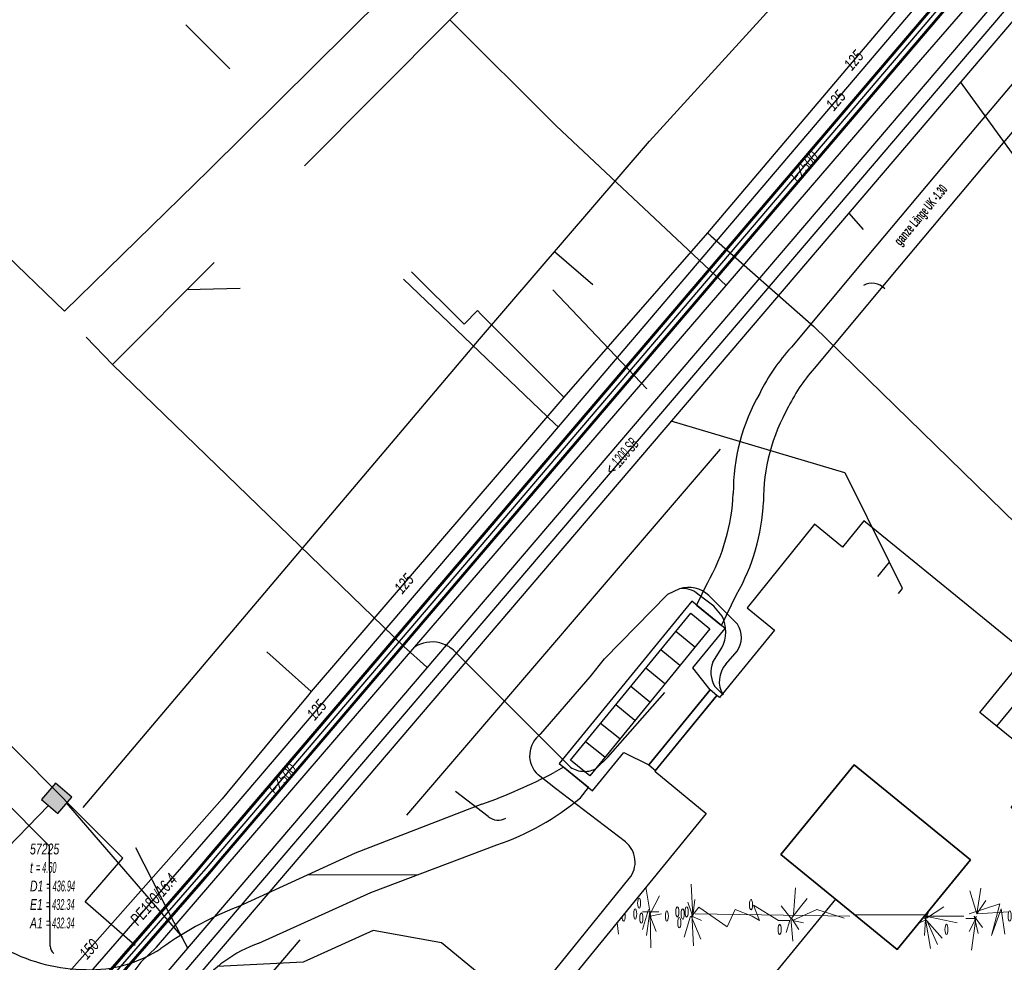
# Model space of a CAD drawing. Header units: metres. Extents: x 2695563 to 2696938, y 1260544 to 1262032.
# Tile 40 of 256: x 2695987 to 2696033, y 1261002 to 1261045. Entities that reach past the tile are written whole.
import ezdxf

# ---------------------------------------------------------------- set-up
doc = ezdxf.new("R2010")
doc.units = ezdxf.units.M
doc.linetypes.add('AUSGEZOGEN', pattern=[0])
for name, color, linetype in [('AW_LK_ Haltung Text', 7, 'AUSGEZOGEN'), ('AW_LK_Haltung', 24, 'AUSGEZOGEN'), ('AW_LK_Normschacht Text', 24, 'AUSGEZOGEN'), ('AW_LK_Trasselinie', 24, 'AUSGEZOGEN'), ('EW_Hoehenpunkt_Text', 7, 'AUSGEZOGEN'), ('EW_LK_Bauwerk_FL_Linie_Punkt', 1, 'AUSGEZOGEN'), ('EW_LK_Trasseabs', 1, 'AUSGEZOGEN'), ('EW_LK_Trasserand', 1, 'AUSGEZOGEN'), ('FM_LK_SW_BAUWERK', 94, 'AUSGEZOGEN'), ('FM_LK_SW_TRASSEKANTE', 94, 'AUSGEZOGEN'), ('GA_LK_Leitung', 32, 'AUSGEZOGEN'), ('GA_LK_Leitung_Text', 32, 'AUSGEZOGEN'), ('WA_LK_Leitung', 171, 'AUSGEZOGEN'), ('WA_LK_Leitung_Text', 171, 'AUSGEZOGEN')]:
    doc.layers.add(name, color=color, linetype=linetype)
doc.styles.add('ARIAL', font='arial.ttf')
doc.styles.add('ARIALNARROW', font='ARIALN.TTF')
pattern_1 = [(0, (2703955, 1269100), (4050, 4050), [4050, -4050]), (90, (2703955, 1269100), (-4050, 4050), [4050, -4050])]
pattern_2 = [(0, (2708005, 1273150), (6075, 6075), [6075, -6075]), (90, (2708005, 1273150), (-6075, 6075), [6075, -6075])]

# ---------------------------------------------------------------- blocks, each defined once
blk = doc.blocks.new('MUSTER_0')
at = {"layer": 'EW_LK_Bauwerk_FL_Linie_Punkt', "color": 1, "linetype": 'AUSGEZOGEN', "lineweight": 18, "transparency": 33554687}
for p, q in [((6015.402, 11003.808), (6015.181, 11005.194)), ((6017.364, 11003.856), (6017.292, 11005.344)), ((6022.062, 11003.928), (6022.152, 11005.176)), ((6030.612, 11003.952), (6030.288, 11005.032)), ((6030.612, 11003.952), (6030.792, 11005.152)), ((6033.402, 11003.808), (6033.15, 11005.392)), ((6015.384, 11003.952), (6015.816, 11004.792)), ((6017.364, 11003.856), (6017.454, 11004.624)), ((6021.972, 11003.76), (6022.692, 11004.672)), ((6030.612, 11003.952), (6031.026, 11004.576)), ((6033.384, 11003.952), (6033.816, 11004.792)), ((6035.364, 11003.856), (6035.454, 11004.624)), ((6015.294, 11004.168), (6015.024, 11003.232)), ((6017.328, 11003.952), (6017.13, 11004.504)), ((6021.936, 11003.76), (6021.486, 11004.336)), ((6028.38, 11004.116), (6028.218, 11003.712)), ((6028.254, 11003.76), (6029.064, 11004.288)), ((6033.294, 11004.168), (6033.024, 11003.232)), ((6035.328, 11003.952), (6035.13, 11004.504)), ((6015.78, 11004.048), (6015.024, 11004.048)), ((6015.366, 11004.048), (6015.204, 11002.944)), ((6015.384, 11003.952), (6015.402, 11002.368)), ((6017.256, 11003.856), (6016.968, 11002.872)), ((6017.292, 11003.856), (6017.742, 11002.776)), ((6017.328, 11003.952), (6017.4, 11002.464)), ((6024.69, 11003.856), (6017.472, 11003.952)), ((6021.882, 11003.64), (6021.72, 11003.088)), ((6021.936, 11003.76), (6022.026, 11002.68)), ((6021.972, 11003.76), (6022.314, 11003.232)), ((6028.2, 11003.664), (6027.901, 11003.531)), ((6028.128, 11003.76), (6028.105, 11003.78)), ((6028.164, 11003.76), (6028.992, 11002.824)), ((6028.218, 11003.712), (6028.164, 11002.944)), ((6028.167, 11003.856), (6030, 11003.856)), ((6028.179, 11003.871), (6028.218, 11003.712)), ((6028.218, 11003.712), (6028.452, 11002.344)), ((6028.254, 11003.76), (6028.29, 11004.006)), ((6028.272, 11003.64), (6028.776, 11002.536)), ((6030.576, 11003.856), (6030.36, 11002.272)), ((6030.486, 11003.856), (6030.666, 11003.04)), ((6030.486, 11003.856), (6030.864, 11003.328)), ((6030.612, 11003.952), (6032.088, 11004.048)), ((6033.78, 11004.048), (6033.024, 11004.048)), ((6033.366, 11004.048), (6033.204, 11002.944)), ((6033.384, 11003.952), (6033.402, 11002.368)), ((6035.256, 11003.856), (6034.968, 11002.872)), ((6035.292, 11003.856), (6035.742, 11002.776)), ((6035.328, 11003.952), (6035.4, 11002.464)), ((6037.83, 11003.921), (6035.472, 11003.952)), ((6045.194, 11003.856), (6045.322, 11003.856)), ((6013.835, 11003.546), (6013.908, 11003.016)), ((6045.781, 11003.478), (6045.498, 11003.352)), ((6046.178, 11003.149), (6046.164, 11002.944)), ((6046.337, 11003.019), (6046.452, 11002.344)), ((6046.688, 11002.729), (6046.776, 11002.536)), ((6022.062, 10979.928), (6022.152, 10981.176)), ((6028.632, 10980.744), (6028.218, 10979.712)), ((6030.363, 10980.781), (6030.288, 10981.032)), ((6021.936, 10979.76), (6021.486, 10980.336)), ((6021.972, 10979.76), (6022.692, 10980.672)), ((6028.128, 10979.76), (6027.246, 10980.528)), ((6028.038, 10980.456), (6028.218, 10979.712)), ((6028.254, 10979.76), (6028.362, 10980.504)), ((6028.254, 10979.76), (6029.064, 10980.288)), ((6024.54, 10979.858), (6019.609, 10979.924)), ((6027.3, 10979.856), (6029.608, 10979.856)), ((6021.882, 10979.64), (6021.72, 10979.088)), ((6021.936, 10979.76), (6022.026, 10978.68)), ((6021.972, 10979.76), (6022.314, 10979.232)), ((6028.2, 10979.664), (6027.77, 10979.473)), ((6028.164, 10979.76), (6028.875, 10978.956)), ((6028.218, 10979.712), (6028.178, 10979.14)), ((6028.218, 10979.712), (6028.338, 10979.009)), ((6028.272, 10979.64), (6028.688, 10978.728))]:
    blk.add_line(p, q, dxfattribs=at)
for points in [[(6035.364, 11003.856), (6035.3, 11005.169), (6035.292, 11005.344)], [(6021.882, 11003.64), (6021.36, 11003.64), (6020.19, 11004.36), (6020.478, 11003.64), (6020.136, 11003.856), (6019.344, 11004.168), (6018.966, 11003.352), (6017.652, 11004.264), (6017.328, 11003.856), (6017.778, 11003.64)], [(6024.42, 11003.76), (6023.142, 11004.168), (6022.008, 11003.64), (6022.53, 11003.544)], [(6030.252, 11003.952), (6031.674, 11004.432), (6031.296, 11002.944), (6031.746, 11004.192), (6031.908, 11003.016)], [(6037.698, 11004.029), (6037.344, 11004.168), (6036.966, 11003.352), (6035.652, 11004.264), (6035.328, 11003.856), (6035.778, 11003.64)], [(6015.906, 11003.952), (6015.384, 11003.856), (6015.654, 11003.136)], [(6029.694, 11003.544), (6028.218, 11003.856), (6028.171, 11003.861)], [(6030.09, 11003.736), (6030.558, 11003.736), (6030.252, 11003.136)], [(6033.906, 11003.952), (6033.384, 11003.856), (6033.654, 11003.136)], [(6021.882, 10979.64), (6021.36, 10979.64), (6020.19, 10980.36), (6020.478, 10979.64), (6020.136, 10979.856), (6019.344, 10980.168), (6019.335, 10980.148)], [(6024.42, 10979.76), (6023.142, 10980.168), (6022.008, 10979.64), (6022.53, 10979.544)], [(6029.404, 10979.605), (6028.218, 10979.856), (6027.153, 10979.976)]]:
    blk.add_lwpolyline(points, dxfattribs=at)
for centre in [(6014.862, 11004.456), (6020.082, 11004.384), (6032.862, 11004.456), (6014.682, 11003.952), (6016.158, 11003.856), (6016.644, 11004.048), (6016.896, 11003.952), (6017.076, 11004.048), (6032.142, 11003.856), (6032.682, 11003.952), (6034.158, 11003.856), (6034.644, 11004.048), (6034.896, 11003.952), (6035.076, 11004.048), (6014.97, 11003.76), (6016.734, 11003.544), (6032.97, 11003.76), (6034.734, 11003.544), (6021.414, 11003.232), (6029.19, 11003.232), (6020.082, 10980.384), (6021.414, 10979.232)]:
    blk.add_ellipse(centre, major_axis=(0, 0.24), ratio=0.3, dxfattribs=at)
for centre, start_param, end_param in [((6014.142, 11003.856), 1.661551, 4.712389), ((6014.142, 11003.856), 4.712389, 5.325317), ((6045.03, 11003.544), 4.712389, 5.5226), ((6045.03, 11003.544), 1.456468, 4.712389), ((6029.19, 10979.232), 5.513786, 7.757552)]:
    blk.add_ellipse(centre, major_axis=(0, 0.24), ratio=0.3, start_param=start_param, end_param=end_param, dxfattribs=at)
blk = doc.blocks.new('COMPLEXOBJECT_1613')
at = {"layer": 'EW_LK_Trasserand', "color": 1, "linetype": 'AUSGEZOGEN', "transparency": 33554687}
for p, q in [((6011.345, 11010.798), (6010.897, 11010.548)), ((5985.392, 11002.281), (5984.302, 11001.263)), ((5993.847, 11000.841), (5994.248, 11000.507)), ((5989.1, 10999.926), (5989.075, 10999.686))]:
    blk.add_line(p, q, dxfattribs=at)
for points in [[(6012.123, 11009.371), (6012.508, 11009.847), (6011.345, 11010.798)], [(6007.537, 11009.069), (6001.631, 11006.791), (5996.41, 11004.39)], [(5997.142, 11002.587), (6002.355, 11004.951), (6008.224, 11007.176)]]:
    blk.add_lwpolyline(points, dxfattribs=at)
for centre, radius, start, end in [((5998.778, 11033.524), 25.977, 289.7061, 297.81), ((6004.507, 11018.339), 11.766, 288.4168, 310.3391), ((6002.46, 10988.365), 17.129, 110.6831, 125.2744), ((5989.153, 11009.472), 8.115, 242.3869, 269.4748), ((5989.277, 11007.291), 5.937, 268.0853, 303.658), ((5999.234, 10996.624), 6.319, 109.3273, 142.0844), ((5988.761, 11007.986), 8.067, 236.4477, 272.4105), ((5988.59, 11012.124), 12.447, 272.2315, 294.9805)]:
    blk.add_arc(centre, radius, start, end, dxfattribs=at)
blk = doc.blocks.new('COMPLEXOBJECT_1701')
at = {"layer": 'EW_LK_Trasserand', "color": 1, "linetype": 'AUSGEZOGEN', "transparency": 33554687}
blk.add_line((6018.701, 11017.399), (6019.409, 11018.846), dxfattribs=at)
for points in [[(6023.125, 11029.487), (6026.616, 11033.669), (6030.905, 11038.778), (6033.645, 11042.016), (6036.413, 11045.664), (6039.47, 11049.815), (6038.349, 11050.771), (6035.243, 11046.538), (6032.505, 11042.93), (6029.789, 11039.718), (6025.496, 11034.607), (6021.961, 11030.369)], [(6018.043, 11019.378), (6017.534, 11018.355), (6018.701, 11017.399)]]:
    blk.add_lwpolyline(points, dxfattribs=at)
for centre, radius, start, end in [((6028.404, 11024.366), 8.807, 137.0259, 154.0318), ((6028.861, 11024.167), 7.824, 137.1525, 153.9364), ((6028.508, 11023.604), 9.255, 150.0725, 180.3245), ((6029.459, 11023.216), 8.798, 150.0857, 180.3535), ((6010.025, 11023.965), 9.238, 330.2287, 357.4386), ((6011.108, 11023.594), 9.563, 330.2342, 357.4127)]:
    blk.add_arc(centre, radius, start, end, dxfattribs=at)
blk = doc.blocks.new('COMPLEXOBJECT_1892')
at = {"layer": 'EW_LK_Trasseabs', "color": 1, "linetype": 'AUSGEZOGEN', "transparency": 33554687}
for p, q in [((6010.279, 11012.344), (6012.585, 11015.008)), ((6007.284, 10996.816), (6014.404, 11005.602)), ((6016.134, 10988.137), (6007.545, 10995.1))]:
    blk.add_line(p, q, dxfattribs=at)
blk.add_lwpolyline([(6014.223, 11007.32), (6010.959, 11009.798), (6010.152, 11010.438)], dxfattribs=at)
for centre, radius, start, end in [((6010.99, 11011.339), 1.231, 125.293, 227.0829), ((6013.457, 11006.371), 1.22, 320.9304, 51.0981), ((6008.262, 10996.087), 1.22, 143.2868, 234.0098)]:
    blk.add_arc(centre, radius, start, end, dxfattribs=at)
blk = doc.blocks.new('COMPLEXOBJECT_1893')
at = {"layer": 'EW_LK_Trasseabs', "color": 1, "linetype": 'AUSGEZOGEN', "transparency": 33554687}
blk.add_line((6007.832, 11008.5), (6006.299, 11009.666), dxfattribs=at)
blk.add_arc((6008.304, 11009.043), 0.719, 229.0038, 298.5319, dxfattribs=at)
blk = doc.blocks.new('COMPLEXOBJECT_1909')
at = {"layer": 'EW_LK_Trasseabs', "color": 1, "linetype": 'AUSGEZOGEN', "transparency": 33554687}
for p, q in [((6019.454, 11017.463), (6018.118, 11018.794)), ((6018.907, 11015.602), (6019.428, 11016.197))]:
    blk.add_line(p, q, dxfattribs=at)
for centre, radius, start, end in [((6017.17, 11017.803), 1.371, 46.2721, 108.0255), ((6018.475, 11016.85), 1.155, 325.5741, 32.0728), ((6019.816, 11014.795), 1.216, 138.3734, 211.3023)]:
    blk.add_arc(centre, radius, start, end, dxfattribs=at)
blk = doc.blocks.new('COMPLEXOBJECT_1999')
at = {"layer": 'EW_LK_Trasseabs', "color": 1, "linetype": 'AUSGEZOGEN', "transparency": 33554687}
for p, q in [((6018.303, 11015.691), (6018.72, 11016.354)), ((6018.777, 11014.163), (6018.389, 11014.561))]:
    blk.add_line(p, q, dxfattribs=at)
blk.add_lwpolyline([(6018.729, 11017.838), (6018.347, 11018.3), (6017.602, 11018.861)], dxfattribs=at)
for centre, radius, start, end in [((6016.914, 11018.079), 1.042, 48.6541, 99.2784), ((6017.299, 11017.105), 1.607, 332.1623, 27.1428), ((6019.48, 11015.212), 1.27, 157.8616, 210.8427)]:
    blk.add_arc(centre, radius, start, end, dxfattribs=at)
blk = doc.blocks.new('COMPLEXOBJECT_2498')
at = {"layer": 'EW_LK_Trasseabs', "color": 1, "linetype": 'AUSGEZOGEN', "transparency": 33554687}
blk.add_lwpolyline([(5987.404, 11002.451), (5987.37, 11007.119), (5978.311, 11016.212), (5970.067, 11024.503)], dxfattribs=at)
blk.add_arc((5987.879, 11002.483), 0.476, 183.7944, 230.2895, dxfattribs=at)
blk = doc.blocks.new('COMPLEXOBJECT_2794')
at = {"layer": 'FM_LK_SW_TRASSEKANTE', "color": 94, "linetype": 'AUSGEZOGEN', "transparency": 33554687}
for points in [[(6043.55, 11060.1), (6052.5, 11070.5), (6056.55, 11075.1)], [(6018.924, 11033.256), (6026.03, 11041.5), (6031.84, 11048.2)]]:
    blk.add_lwpolyline(points, dxfattribs=at)
for centre, radius, start, end in [((6025.928, 11072.41), 21.496, 310.646, 325.0638), ((6025.883, 11072.459), 21.562, 302.6315, 310.6523), ((6040.255, 11047.294), 7.525, 111.3983, 130.6851), ((6040.233, 11047.32), 7.49, 130.6836, 152.3151), ((6023.846, 11055.535), 10.843, 326.8146, 334.1078), ((6023.552, 11055.71), 11.184, 317.8186, 326.8862)]:
    blk.add_arc(centre, radius, start, end, dxfattribs=at)
blk = doc.blocks.new('COMPLEXOBJECT_2817')
at = {"layer": 'FM_LK_SW_TRASSEKANTE', "color": 94, "linetype": 'AUSGEZOGEN', "transparency": 33554687}
blk.add_line((6006.205, 11016.254), (6011.659, 11010.8), dxfattribs=at)
blk.add_lwpolyline([(6012.863, 11010.734), (6013.399, 11011.269), (6016.069, 11014.28)], dxfattribs=at)
for centre, radius, start, end in [((6005.211, 11015.143), 1.49, 76.0974, 123.4414), ((6005.203, 11015.123), 1.51, 48.4575, 75.9883), ((6012.316, 11011.779), 1.18, 236.1285, 268.9584), ((6012.318, 11011.773), 1.173, 268.8693, 297.6792)]:
    blk.add_arc(centre, radius, start, end, dxfattribs=at)

msp = doc.modelspace()

# ---------------------------------------------------------------- hatches: boundary and pattern name
at = {"layer": 'EW_LK_Bauwerk_FL_Linie_Punkt', "lineweight": 18, "transparency": 33554687}
h = msp.add_hatch(dxfattribs=at)
h.set_pattern_fill('MUSTER', color=1, scale=4050, style=0, pattern_type=2)
h.set_pattern_definition(pattern_1)
h.paths.add_polyline_path([(2696012.1, 1261010.784), (2696013.66, 1261009.508), (2696015.115, 1261011.287), (2696016.291, 1261010.711), (2696019.15, 1261014.207), (2696018.343, 1261015.233), (2696019.844, 1261017.068), (2696018.285, 1261018.344)], flags=0)
h = msp.add_hatch(dxfattribs=at)
h.set_pattern_fill('MUSTER', color=1, scale=4050, style=0, pattern_type=2)
h.set_pattern_definition(pattern_1)
h.paths.add_polyline_path([(2696025.864, 1261010.717), (2696022.442, 1261006.54), (2696027.858, 1261002.104), (2696031.279, 1261006.282)], flags=0)
at = {"layer": 'EW_LK_Trasserand', "lineweight": 18, "transparency": 33554687}
h = msp.add_hatch(dxfattribs=at)
h.set_pattern_fill('MUSTER', color=1, scale=6075, style=0, pattern_type=2)
h.set_pattern_definition(pattern_2)
h.paths.add_polyline_path([(2696019.671, 1261017.209), (2696020.379, 1261018.656), (2696020.451, 1261018.784), (2696020.52, 1261018.912), (2696020.588, 1261019.042), (2696020.654, 1261019.173), (2696020.718, 1261019.304), (2696020.779, 1261019.437), (2696020.839, 1261019.571), (2696020.897, 1261019.705), (2696020.952, 1261019.841), (2696021.006, 1261019.977), (2696021.057, 1261020.114), (2696021.106, 1261020.252), (2696021.154, 1261020.39), (2696021.199, 1261020.529), (2696021.241, 1261020.669), (2696021.282, 1261020.81), (2696021.321, 1261020.951), (2696021.357, 1261021.093), (2696021.392, 1261021.235), (2696021.424, 1261021.378), (2696021.454, 1261021.521), (2696021.481, 1261021.665), (2696021.507, 1261021.809), (2696021.53, 1261021.953), (2696021.551, 1261022.098), (2696021.57, 1261022.243), (2696021.587, 1261022.388), (2696021.601, 1261022.534), (2696021.613, 1261022.68), (2696021.623, 1261022.826), (2696021.631, 1261022.972), (2696021.631, 1261023.122), (2696021.634, 1261023.272), (2696021.64, 1261023.422), (2696021.648, 1261023.571), (2696021.658, 1261023.721), (2696021.671, 1261023.87), (2696021.687, 1261024.019), (2696021.705, 1261024.168), (2696021.726, 1261024.317), (2696021.749, 1261024.465), (2696021.775, 1261024.613), (2696021.803, 1261024.76), (2696021.834, 1261024.906), (2696021.867, 1261025.053), (2696021.903, 1261025.198), (2696021.941, 1261025.343), (2696021.982, 1261025.488), (2696022.025, 1261025.631), (2696022.071, 1261025.774), (2696022.119, 1261025.916), (2696022.169, 1261026.057), (2696022.222, 1261026.197), (2696022.277, 1261026.337), (2696022.335, 1261026.475), (2696022.395, 1261026.613), (2696022.457, 1261026.749), (2696022.522, 1261026.884), (2696022.589, 1261027.019), (2696022.658, 1261027.152), (2696022.729, 1261027.283), (2696022.803, 1261027.414), (2696022.836, 1261027.48), (2696022.869, 1261027.546), (2696022.903, 1261027.612), (2696022.938, 1261027.677), (2696022.973, 1261027.742), (2696023.009, 1261027.807), (2696023.046, 1261027.871), (2696023.083, 1261027.935), (2696023.12, 1261027.999), (2696023.159, 1261028.062), (2696023.198, 1261028.125), (2696023.237, 1261028.187), (2696023.277, 1261028.249), (2696023.318, 1261028.311), (2696023.359, 1261028.372), (2696023.401, 1261028.433), (2696023.443, 1261028.494), (2696023.486, 1261028.554), (2696023.53, 1261028.614), (2696023.574, 1261028.673), (2696023.619, 1261028.732), (2696023.664, 1261028.791), (2696023.71, 1261028.849), (2696023.756, 1261028.906), (2696023.803, 1261028.963), (2696023.85, 1261029.02), (2696023.898, 1261029.076), (2696023.946, 1261029.132), (2696023.995, 1261029.188), (2696024.045, 1261029.243), (2696024.095, 1261029.297), (2696027.586, 1261033.479), (2696031.875, 1261038.588), (2696034.615, 1261041.826), (2696037.383, 1261045.474), (2696040.44, 1261049.625), (2696039.319, 1261050.581), (2696036.213, 1261046.348), (2696033.475, 1261042.74), (2696030.759, 1261039.528), (2696026.466, 1261034.417), (2696022.931, 1261030.179), (2696022.874, 1261030.117), (2696022.817, 1261030.055), (2696022.761, 1261029.991), (2696022.706, 1261029.928), (2696022.651, 1261029.864), (2696022.597, 1261029.799), (2696022.543, 1261029.734), (2696022.491, 1261029.668), (2696022.438, 1261029.602), (2696022.387, 1261029.536), (2696022.336, 1261029.468), (2696022.285, 1261029.401), (2696022.236, 1261029.333), (2696022.187, 1261029.264), (2696022.138, 1261029.195), (2696022.09, 1261029.125), (2696022.043, 1261029.056), (2696021.997, 1261028.985), (2696021.951, 1261028.914), (2696021.906, 1261028.843), (2696021.862, 1261028.771), (2696021.818, 1261028.699), (2696021.775, 1261028.627), (2696021.733, 1261028.554), (2696021.691, 1261028.48), (2696021.651, 1261028.406), (2696021.61, 1261028.332), (2696021.571, 1261028.258), (2696021.532, 1261028.183), (2696021.494, 1261028.108), (2696021.457, 1261028.032), (2696021.38, 1261027.895), (2696021.304, 1261027.756), (2696021.232, 1261027.616), (2696021.161, 1261027.475), (2696021.093, 1261027.333), (2696021.028, 1261027.19), (2696020.965, 1261027.045), (2696020.904, 1261026.9), (2696020.846, 1261026.753), (2696020.79, 1261026.606), (2696020.737, 1261026.457), (2696020.687, 1261026.308), (2696020.639, 1261026.158), (2696020.593, 1261026.007), (2696020.55, 1261025.855), (2696020.51, 1261025.703), (2696020.472, 1261025.55), (2696020.437, 1261025.396), (2696020.405, 1261025.242), (2696020.375, 1261025.087), (2696020.348, 1261024.932), (2696020.324, 1261024.776), (2696020.302, 1261024.62), (2696020.282, 1261024.463), (2696020.266, 1261024.306), (2696020.252, 1261024.149), (2696020.241, 1261023.992), (2696020.232, 1261023.835), (2696020.227, 1261023.677), (2696020.223, 1261023.52), (2696020.223, 1261023.362), (2696020.216, 1261023.221), (2696020.206, 1261023.079), (2696020.194, 1261022.938), (2696020.18, 1261022.798), (2696020.164, 1261022.657), (2696020.146, 1261022.517), (2696020.126, 1261022.377), (2696020.103, 1261022.237), (2696020.079, 1261022.098), (2696020.052, 1261021.959), (2696020.023, 1261021.82), (2696019.992, 1261021.682), (2696019.959, 1261021.544), (2696019.924, 1261021.407), (2696019.886, 1261021.271), (2696019.847, 1261021.135), (2696019.806, 1261021), (2696019.762, 1261020.865), (2696019.716, 1261020.731), (2696019.669, 1261020.598), (2696019.619, 1261020.465), (2696019.567, 1261020.334), (2696019.514, 1261020.203), (2696019.458, 1261020.073), (2696019.4, 1261019.943), (2696019.34, 1261019.815), (2696019.279, 1261019.688), (2696019.215, 1261019.561), (2696019.15, 1261019.436), (2696019.082, 1261019.311), (2696019.013, 1261019.188), (2696018.504, 1261018.165)], flags=0)
h = msp.add_hatch(dxfattribs=at)
h.set_pattern_fill('MUSTER', color=1, scale=6075, style=0, pattern_type=2)
h.set_pattern_definition(pattern_2)
h.paths.add_polyline_path([(2696016.291, 1261010.711), (2696016.601, 1261010.458), (2696019.46, 1261013.953), (2696019.15, 1261014.207)], flags=0)
h = msp.add_hatch(dxfattribs=at)
h.set_pattern_fill('MUSTER', color=1, scale=6075, style=0, pattern_type=2)
h.set_pattern_definition(pattern_2)
h.paths.add_polyline_path([(2696012.315, 1261010.608), (2696011.867, 1261010.358), (2696011.762, 1261010.303), (2696011.657, 1261010.248), (2696011.551, 1261010.194), (2696011.446, 1261010.141), (2696011.34, 1261010.088), (2696011.234, 1261010.035), (2696011.127, 1261009.983), (2696011.02, 1261009.931), (2696010.914, 1261009.88), (2696010.806, 1261009.829), (2696010.699, 1261009.779), (2696010.591, 1261009.729), (2696010.484, 1261009.68), (2696010.376, 1261009.631), (2696010.267, 1261009.583), (2696010.159, 1261009.535), (2696010.05, 1261009.488), (2696009.941, 1261009.441), (2696009.832, 1261009.395), (2696009.723, 1261009.349), (2696009.613, 1261009.304), (2696009.504, 1261009.259), (2696009.394, 1261009.215), (2696009.283, 1261009.171), (2696009.173, 1261009.128), (2696009.063, 1261009.085), (2696008.952, 1261009.043), (2696008.841, 1261009.001), (2696008.73, 1261008.96), (2696008.618, 1261008.919), (2696008.507, 1261008.879), (2696002.601, 1261006.601), (2695997.38, 1261004.2), (2695997.249, 1261004.15), (2695997.118, 1261004.098), (2695996.987, 1261004.046), (2695996.857, 1261003.993), (2695996.727, 1261003.938), (2695996.598, 1261003.882), (2695996.469, 1261003.826), (2695996.341, 1261003.768), (2695996.213, 1261003.709), (2695996.085, 1261003.649), (2695995.959, 1261003.589), (2695995.832, 1261003.527), (2695995.706, 1261003.464), (2695995.581, 1261003.4), (2695995.456, 1261003.335), (2695995.332, 1261003.269), (2695995.208, 1261003.202), (2695995.085, 1261003.134), (2695994.962, 1261003.065), (2695994.84, 1261002.995), (2695994.719, 1261002.924), (2695994.598, 1261002.852), (2695994.478, 1261002.778), (2695994.358, 1261002.704), (2695994.239, 1261002.629), (2695994.121, 1261002.553), (2695994.003, 1261002.476), (2695993.886, 1261002.399), (2695993.769, 1261002.32), (2695993.653, 1261002.24), (2695993.538, 1261002.159), (2695993.438, 1261002.094), (2695993.337, 1261002.031), (2695993.235, 1261001.97), (2695993.132, 1261001.912), (2695993.027, 1261001.855), (2695992.922, 1261001.8), (2695992.815, 1261001.748), (2695992.707, 1261001.697), (2695992.599, 1261001.649), (2695992.489, 1261001.603), (2695992.379, 1261001.559), (2695992.267, 1261001.518), (2695992.155, 1261001.478), (2695992.042, 1261001.441), (2695991.928, 1261001.407), (2695991.814, 1261001.374), (2695991.699, 1261001.344), (2695991.583, 1261001.316), (2695991.467, 1261001.29), (2695991.351, 1261001.267), (2695991.233, 1261001.246), (2695991.116, 1261001.228), (2695990.998, 1261001.211), (2695990.88, 1261001.197), (2695990.762, 1261001.186), (2695990.643, 1261001.177), (2695990.525, 1261001.17), (2695990.406, 1261001.166), (2695990.287, 1261001.164), (2695990.168, 1261001.164), (2695990.049, 1261001.167), (2695989.925, 1261001.169), (2695989.802, 1261001.173), (2695989.678, 1261001.179), (2695989.554, 1261001.187), (2695989.431, 1261001.196), (2695989.308, 1261001.208), (2695989.185, 1261001.221), (2695989.062, 1261001.236), (2695988.939, 1261001.253), (2695988.817, 1261001.272), (2695988.695, 1261001.293), (2695988.573, 1261001.316), (2695988.452, 1261001.341), (2695988.331, 1261001.367), (2695988.211, 1261001.395), (2695988.091, 1261001.425), (2695987.971, 1261001.457), (2695987.852, 1261001.491), (2695987.733, 1261001.527), (2695987.615, 1261001.564), (2695987.498, 1261001.603), (2695987.381, 1261001.644), (2695987.265, 1261001.687), (2695987.15, 1261001.731), (2695987.035, 1261001.777), (2695986.921, 1261001.825), (2695986.807, 1261001.875), (2695986.695, 1261001.926), (2695986.583, 1261001.98), (2695986.472, 1261002.034), (2695986.362, 1261002.091), (2695985.272, 1261001.073), (2695985.409, 1261000.984), (2695985.548, 1261000.898), (2695985.688, 1261000.815), (2695985.831, 1261000.734), (2695985.974, 1261000.657), (2695986.12, 1261000.582), (2695986.266, 1261000.511), (2695986.415, 1261000.442), (2695986.564, 1261000.376), (2695986.715, 1261000.314), (2695986.867, 1261000.254), (2695987.02, 1261000.198), (2695987.175, 1261000.144), (2695987.33, 1261000.094), (2695987.487, 1261000.047), (2695987.644, 1261000.003), (2695987.802, 1260999.963), (2695987.961, 1260999.925), (2695988.121, 1260999.891), (2695988.281, 1260999.86), (2695988.442, 1260999.832), (2695988.604, 1260999.808), (2695988.766, 1260999.787), (2695988.928, 1260999.769), (2695989.091, 1260999.754), (2695989.254, 1260999.743), (2695989.417, 1260999.735), (2695989.58, 1260999.73), (2695989.743, 1260999.729), (2695989.907, 1260999.731), (2695990.07, 1260999.736), (2695990.045, 1260999.496), (2695990.204, 1260999.503), (2695990.363, 1260999.512), (2695990.522, 1260999.524), (2695990.681, 1260999.537), (2695990.84, 1260999.553), (2695990.998, 1260999.57), (2695991.157, 1260999.589), (2695991.315, 1260999.611), (2695991.472, 1260999.634), (2695991.63, 1260999.66), (2695991.787, 1260999.687), (2695991.943, 1260999.717), (2695992.1, 1260999.748), (2695992.256, 1260999.782), (2695992.411, 1260999.817), (2695992.566, 1260999.855), (2695992.72, 1260999.894), (2695992.874, 1260999.936), (2695993.028, 1260999.979), (2695993.181, 1261000.025), (2695993.333, 1261000.072), (2695993.484, 1261000.121), (2695993.635, 1261000.173), (2695993.786, 1261000.226), (2695993.935, 1261000.281), (2695994.084, 1261000.338), (2695994.232, 1261000.397), (2695994.38, 1261000.457), (2695994.526, 1261000.52), (2695994.672, 1261000.585), (2695994.817, 1261000.651), (2695995.218, 1261000.317), (2695995.29, 1261000.408), (2695995.365, 1261000.498), (2695995.44, 1261000.587), (2695995.518, 1261000.674), (2695995.597, 1261000.76), (2695995.677, 1261000.844), (2695995.759, 1261000.927), (2695995.843, 1261001.008), (2695995.928, 1261001.087), (2695996.015, 1261001.165), (2695996.103, 1261001.242), (2695996.192, 1261001.317), (2695996.283, 1261001.39), (2695996.375, 1261001.461), (2695996.468, 1261001.531), (2695996.563, 1261001.599), (2695996.659, 1261001.665), (2695996.756, 1261001.73), (2695996.854, 1261001.792), (2695996.953, 1261001.853), (2695997.054, 1261001.912), (2695997.155, 1261001.969), (2695997.258, 1261002.025), (2695997.362, 1261002.078), (2695997.466, 1261002.13), (2695997.572, 1261002.179), (2695997.678, 1261002.227), (2695997.785, 1261002.272), (2695997.894, 1261002.316), (2695998.002, 1261002.357), (2695998.112, 1261002.397), (2696003.325, 1261004.761), (2696009.194, 1261006.986), (2696009.331, 1261007.033), (2696009.468, 1261007.081), (2696009.605, 1261007.131), (2696009.74, 1261007.183), (2696009.875, 1261007.236), (2696010.01, 1261007.292), (2696010.143, 1261007.348), (2696010.276, 1261007.407), (2696010.409, 1261007.467), (2696010.54, 1261007.529), (2696010.671, 1261007.592), (2696010.801, 1261007.657), (2696010.93, 1261007.723), (2696011.058, 1261007.791), (2696011.185, 1261007.861), (2696011.312, 1261007.932), (2696011.438, 1261008.005), (2696011.562, 1261008.079), (2696011.686, 1261008.155), (2696011.809, 1261008.233), (2696011.931, 1261008.312), (2696012.052, 1261008.392), (2696012.172, 1261008.474), (2696012.291, 1261008.557), (2696012.409, 1261008.642), (2696012.525, 1261008.728), (2696012.641, 1261008.816), (2696012.756, 1261008.905), (2696012.869, 1261008.996), (2696012.982, 1261009.088), (2696013.093, 1261009.181), (2696013.478, 1261009.657)], flags=0)
at = {"layer": 'FM_LK_SW_BAUWERK', "transparency": 33554687}
msp.add_hatch(color=7, dxfattribs=at).paths.add_polyline_path([(2695989.383, 1261009.211), (2695988.623, 1261009.861), (2695987.973, 1261009.101), (2695988.733, 1261008.451)])

# ---------------------------------------------------------------- linework, layer by layer
at = {"layer": 'AW_LK_Haltung', "color": 24, "linetype": 'AUSGEZOGEN', "transparency": 33554687}
for p, q in [((2696037.963, 1261051.844), (2695993.463, 1260999.708)), ((2695994.7, 1261045.213), (2695996.755, 1261043.168)), ((2696033.241, 1261039.213), (2696030.821, 1261042.55)), ((2696026.299, 1261035.669), (2696025.609, 1261036.444)), ((2695996.025, 1261034.14), (2695991.285, 1261029.385)), ((2695997.227, 1261032.929), (2695994.754, 1261032.865)), ((2696011.817, 1261032.865), (2696016.196, 1261028.243)), ((2695990.055, 1261030.655), (2695991.285, 1261029.385)), ((2696025.424, 1261024.326), (2696017.328, 1261026.743)), ((2696026.955, 1261019.497), (2696027.506, 1261020.164))]:
    msp.add_line(p, q, dxfattribs=at)
for points in [[(2695991.285, 1261029.382), (2696004.87, 1261016.232), (2696005.94, 1261015.264)], [(2696027.923, 1261018.707), (2696028.112, 1261018.936), (2696027.506, 1261020.164), (2696025.432, 1261024.326)], [(2695992.354, 1261006.866), (2695993.895, 1261003.839), (2695994.778, 1261002.176)], [(2696003.432, 1261002.988), (2696000.166, 1261001.513), (2695996.16, 1261001.309)], [(2696011.098, 1260998.738), (2696006.616, 1261002.418), (2696003.432, 1261002.988)]]:
    msp.add_lwpolyline(points, dxfattribs=at)
at = {"layer": 'AW_LK_Trasselinie', "color": 24, "linetype": 'AUSGEZOGEN', "transparency": 33554687}
for p, q in [((2696037.306, 1261051.995), (2695993.198, 1261000.325)), ((2696038.234, 1261051.233), (2695994.114, 1260999.55))]:
    msp.add_line(p, q, dxfattribs=at)
at = {"layer": 'EW_LK_Bauwerk_FL_Linie_Punkt', "color": 1, "linetype": 'AUSGEZOGEN', "transparency": 33554687}
for p, q in [((2696018.431, 1261016.201), (2696017.541, 1261016.929)), ((2696017.731, 1261015.345), (2696016.841, 1261016.073)), ((2696017.03, 1261014.489), (2696016.14, 1261015.217)), ((2696016.33, 1261013.633), (2696015.44, 1261014.361)), ((2696015.63, 1261012.777), (2696014.74, 1261013.505)), ((2696014.93, 1261011.921), (2696014.04, 1261012.649)), ((2696014.229, 1261011.065), (2696013.339, 1261011.793))]:
    msp.add_line(p, q, dxfattribs=at)
msp.add_lwpolyline([(2696029.656, 1260978.535), (2696048.599, 1261001.762), (2696048.599, 1261001.762), (2696046.216, 1261003.729), (2696043.235, 1261000.125), (2696034.691, 1261007.072), (2696034.904, 1261007.321), (2696033.172, 1261008.733), (2696034.771, 1261010.669), (2696031.723, 1261013.149), (2696033.935, 1261015.868), (2696026.315, 1261022.095), (2696025.308, 1261020.861), (2696024.009, 1261021.932), (2696020.874, 1261018.035), (2696022.144, 1261016.988), (2696019.585, 1261013.853), (2696019.46, 1261013.953), (2696016.573, 1261010.414), (2696018.965, 1261008.447), (2696011.563, 1260999.389)], dxfattribs=at)
for points in [[(2696012.1, 1261010.784), (2696013.66, 1261009.508), (2696015.115, 1261011.287), (2696016.291, 1261010.711), (2696019.15, 1261014.207), (2696018.343, 1261015.233), (2696019.844, 1261017.068), (2696018.285, 1261018.344), (2696012.1, 1261010.784)], [(2696012.639, 1261010.937), (2696018.241, 1261017.785), (2696019.131, 1261017.057), (2696013.529, 1261010.209), (2696012.639, 1261010.937)], [(2696027.858, 1261002.104), (2696022.442, 1261006.54), (2696025.864, 1261010.717), (2696031.279, 1261006.282), (2696027.858, 1261002.104)], [(2696025.864, 1261010.717), (2696022.442, 1261006.54), (2696027.858, 1261002.104), (2696031.279, 1261006.282), (2696025.864, 1261010.717)]]:
    msp.add_lwpolyline(points, close=True, dxfattribs=at)
at = {"layer": 'EW_LK_Trasseabs', "color": 1, "linetype": 'AUSGEZOGEN', "transparency": 33554687}
for p, q in [((2696016.322, 1261039.79), (2696032.056, 1261057.082)), ((2695995.791, 1261038.46), (2696010.311, 1261052.858)), ((2695995.791, 1261038.46), (2695989.048, 1261031.862)), ((2695989.048, 1261031.862), (2695983.455, 1261037.249)), ((2696013.671, 1261033.095), (2696011.888, 1261034.634)), ((2696005.012, 1261008.374), (2696019.621, 1261025.43)), ((2696014.217, 1261015.654), (2696017.163, 1261018.657)), ((2696017.716, 1261018.917), (2696017.163, 1261018.657)), ((2696013.555, 1261014.818), (2696014.217, 1261015.654)), ((2695989.686, 1261008.449), (2695984.969, 1261013.207)), ((2695996.744, 1260998.721), (2696000.026, 1261002.552))]:
    msp.add_line(p, q, dxfattribs=at)
for points in [[(2695989.92, 1261008.732), (2696008.389, 1261030.566), (2696016.322, 1261039.79)], [(2695992.347, 1261002.292), (2695990.009, 1261004.321), (2695991.76, 1261006.357), (2695989.686, 1261008.449)], [(2696028.305, 1260996.14), (2696022.254, 1261001.096), (2696024.998, 1261004.447)]]:
    msp.add_lwpolyline(points, dxfattribs=at)
msp.add_arc((2696026.685, 1261032.331), 0.833, 43.6257, 118.2699, dxfattribs=at)
at = {"layer": 'EW_LK_Trasserand', "color": 1, "linetype": 'AUSGEZOGEN', "transparency": 33554687}
msp.add_lwpolyline([(2696016.291, 1261010.711), (2696016.601, 1261010.458), (2696019.46, 1261013.953), (2696019.15, 1261014.207), (2696016.291, 1261010.711)], close=True, dxfattribs=at)
at = {"layer": 'FM_LK_SW_BAUWERK', "color": 94, "transparency": 33554687}
msp.add_lwpolyline([(2695989.383, 1261009.211), (2695988.623, 1261009.861), (2695987.973, 1261009.101), (2695988.733, 1261008.451), (2695989.383, 1261009.211)], close=True, dxfattribs=at)
at = {"layer": 'FM_LK_SW_TRASSEKANTE', "color": 94, "linetype": 'AUSGEZOGEN', "transparency": 33554687}
for p, q in [((2696007.002, 1261045.449), (2696014.337, 1261052.821)), ((2696007.002, 1261045.449), (2696000.231, 1261038.643)), ((2695988.299, 1261008.822), (2695978.297, 1260998.527)), ((2695989.136, 1261008.923), (2695994.55, 1261002.67))]:
    msp.add_line(p, q, dxfattribs=at)
for points in [[(2696019.894, 1261033.066), (2696011.964, 1261040.512), (2696007.002, 1261045.449)], [(2695993.33, 1261002.21), (2696007.95, 1261019.21), (2696019.894, 1261033.066)], [(2695993.33, 1261002.21), (2695992.597, 1261001.514), (2695991.857, 1261000.528), (2695991.239, 1260999.229), (2695990.952, 1260998.108), (2695990.955, 1260997.136), (2695990.817, 1260995.844), (2695990.341, 1260994.523), (2695989.6, 1260993.41), (2695988.825, 1260992.457), (2695988.482, 1260991.946), (2695988.205, 1260991.296), (2695988.03, 1260990.614), (2695987.994, 1260990.349), (2695987.988, 1260989.926), (2695987.976, 1260989.558), (2695988.072, 1260989.033), (2695988.302, 1260988.713), (2695988.773, 1260987.92)]]:
    msp.add_lwpolyline(points, dxfattribs=at)
at = {"layer": 'GA_LK_Leitung', "color": 32, "linetype": 'AUSGEZOGEN', "transparency": 33554687}
for points in [[(2696035.31, 1261053.78), (2696035.132, 1261053.558), (2696034.95, 1261053.33), (2696031.67, 1261049.54), (2696012.058, 1261026.474), (2695996.363, 1261008.086), (2695996.164, 1261007.852)], [(2696012.058, 1261026.474), (2696011.906, 1261026.619), (2696004.846, 1261033.357)], [(2695996.164, 1261007.852), (2695995.952, 1261007.612), (2695986.94, 1260997.257), (2695984.697, 1260994.682)]]:
    msp.add_lwpolyline(points, dxfattribs=at)
at = {"layer": 'WA_LK_Leitung', "linetype": 'AUSGEZOGEN', "transparency": 33554687}
for p, q in [((2695995.779, 1261006.472), (2696032.116, 1261049.122)), ((2695995.803, 1261006.452), (2696032.14, 1261049.102)), ((2695995.826, 1261006.432), (2696032.163, 1261049.082)), ((2695996.16, 1261006.148), (2696032.497, 1261048.798)), ((2695996.183, 1261006.128), (2696032.52, 1261048.778)), ((2695996.207, 1261006.108), (2696032.544, 1261048.758)), ((2695995.556, 1261006.21), (2695995.779, 1261006.472)), ((2695995.58, 1261006.19), (2695995.803, 1261006.452)), ((2695995.603, 1261006.17), (2695995.826, 1261006.432)), ((2695994.993, 1261005.55), (2695995.556, 1261006.21)), ((2695995.017, 1261005.529), (2695995.58, 1261006.19)), ((2695995.04, 1261005.509), (2695995.603, 1261006.17)), ((2695995.372, 1261005.223), (2695995.937, 1261005.886)), ((2695995.395, 1261005.203), (2695995.96, 1261005.866)), ((2695995.419, 1261005.182), (2695995.984, 1261005.846)), ((2695995.937, 1261005.886), (2695996.16, 1261006.148)), ((2695995.96, 1261005.866), (2695996.183, 1261006.128)), ((2695995.984, 1261005.846), (2695996.207, 1261006.108)), ((2695987.075, 1260996.477), (2695994.993, 1261005.55)), ((2695987.099, 1260996.456), (2695995.017, 1261005.529)), ((2695987.122, 1260996.436), (2695995.04, 1261005.509)), ((2695987.454, 1260996.15), (2695995.372, 1261005.223)), ((2695987.477, 1260996.13), (2695995.395, 1261005.203)), ((2695987.501, 1260996.109), (2695995.419, 1261005.182))]:
    msp.add_line(p, q, dxfattribs=at)
at = {"layer": 'WA_LK_Leitung', "color": 255, "linetype": 'AUSGEZOGEN', "transparency": 33554687}
for p, q in [((2695995.993, 1261006.29), (2696032.33, 1261048.94)), ((2695995.77, 1261006.028), (2695995.993, 1261006.29)), ((2695995.206, 1261005.366), (2695995.77, 1261006.028)), ((2695987.288, 1260996.293), (2695995.206, 1261005.366))]:
    msp.add_line(p, q, dxfattribs=at)
at = {"layer": 'WA_LK_Leitung', "color": 7, "linetype": 'AUSGEZOGEN', "transparency": 33554687}
msp.add_line((2695998.47, 1261015.98), (2696000.55, 1261014.14), dxfattribs=at)
for points in [[(2696032.536, 1261051.406), (2696031.556, 1261050.297), (2696031.447, 1261050.174), (2696030.86, 1261049.51), (2696019.02, 1261035.515), (2696012.33, 1261027.85), (2696000.55, 1261014.14), (2696000.369, 1261013.922), (2695999.073, 1261012.361), (2695996.606, 1261009.388), (2695996.388, 1261009.125)], [(2696019.02, 1261035.515), (2696019.177, 1261035.376), (2696023.973, 1261031.143), (2696037.218, 1261018.233), (2696032.496, 1261012.524)], [(2696008.291, 1261031.888), (2696007.675, 1261031.254), (2696005.223, 1261033.693)], [(2696012.33, 1261027.85), (2696012.065, 1261028.115), (2696011.764, 1261028.416), (2696008.645, 1261031.534), (2696008.468, 1261031.711), (2696008.291, 1261031.888)], [(2695983.657, 1260994.754), (2695985.812, 1260997.187), (2695996.388, 1261009.125)]]:
    msp.add_lwpolyline(points, dxfattribs=at)

# ---------------------------------------------------------------- block references
at = {"layer": 'EW_LK_Bauwerk_FL_Linie_Punkt', "color": 1, "linetype": 'AUSGEZOGEN', "lineweight": 18, "transparency": 33554687}
msp.add_blockref('MUSTER_0', (2690000.97, 1249999.81), dxfattribs=at)
at = {"layer": 'EW_LK_Trasseabs', "color": 1, "linetype": 'AUSGEZOGEN', "lineweight": -3, "transparency": 33554687}
for name in ['COMPLEXOBJECT_2498', 'COMPLEXOBJECT_1909', 'COMPLEXOBJECT_1999', 'COMPLEXOBJECT_1892', 'COMPLEXOBJECT_1893']:
    msp.add_blockref(name, (2690000.97, 1249999.81), dxfattribs=at)
at = {"layer": 'EW_LK_Trasserand', "color": 1, "linetype": 'AUSGEZOGEN', "lineweight": -3, "transparency": 33554687}
for name in ['COMPLEXOBJECT_1701', 'COMPLEXOBJECT_1613']:
    msp.add_blockref(name, (2690000.97, 1249999.81), dxfattribs=at)
at = {"layer": 'FM_LK_SW_TRASSEKANTE', "color": 94, "linetype": 'AUSGEZOGEN', "lineweight": -3, "transparency": 33554687}
for name in ['COMPLEXOBJECT_2794', 'COMPLEXOBJECT_2817']:
    msp.add_blockref(name, (2690000.97, 1249999.81), dxfattribs=at)

# ---------------------------------------------------------------- texts
at = {"layer": 'AW_LK_ Haltung Text', "color": 24, "transparency": 33554687, "insert": (2696015.027, 1261025.097), "char_height": 0.55705, "width": 2.76013, "attachment_point": 5, "rotation": 49.9032, "style": 'ARIAL'}
msp.add_mtext('\\A1;{\\fArial|i1|b0;\\H0.557054;\\W0.700000;\\C24;< \\W0.490000;1200 SB}\\P', dxfattribs=at)
at = {"layer": 'AW_LK_Normschacht Text', "color": 24, "transparency": 33554687, "insert": (2695987.435, 1261007.045), "char_height": 0.50641, "width": 2.83527, "attachment_point": 1, "line_spacing_factor": 1.024096, "style": 'ARIAL'}
msp.add_mtext('\\A1;{\\fArial|i1|b0;\\H0.506413;\\W0.693818;\\C24;57225}\\P{\\fArial|i1|b0;\\H0.505000;\\W0.693818;\\C24;t \\W0.485673;= 4.60}\\P{\\fArial|i1|b0;\\H0.505000;\\W0.693818;\\C24;D1 \\W0.485673;= 436.94}\\P{\\fArial|i1|b0;\\H0.505000;\\W0.693818;\\C24;E1 \\W0.485673;= 432.34}\\P{\\fArial|i1|b0;\\H0.505000;\\W0.693818;\\C24;A1 \\W0.485673;= 432.34}\\P', dxfattribs=at)
at = {"layer": 'EW_Hoehenpunkt_Text', "color": 1, "transparency": 33554687, "insert": (2696029.01, 1261036.304), "char_height": 0.45675, "width": 3.94171, "attachment_point": 5, "rotation": 49.9788, "style": 'ARIALNARROW'}
msp.add_mtext('\\A1;{\\fArial Narrow|i0|b1;\\H0.456750;\\W0.700000;\\C1;ganze \\W0.490000;Länge UK -1.30}\\P', dxfattribs=at)
at = {"layer": 'GA_LK_Leitung_Text', "color": 32, "transparency": 33554687, "char_height": 0.55825, "attachment_point": 5, "style": 'ARIAL'}
for s, insert, width, rotation in [('\\A1;{\\fArial|i1|b0;\\H0.558250;\\W0.700000;\\C32;125}\\P', (2696025, 1261041.686), 1.10806, 49.5729), ('\\A1;{\\fArial|i1|b0;\\H0.558250;\\W0.700000;\\C32;125}\\P', (2696000.797, 1261013.272), 1.10806, 49.5783), ('\\A1;{\\fArial|i1|b0;\\H0.558250;\\W0.700000;\\C32;PE180/16.4}\\P', (2695993.199, 1261004.441), 3.05768, 48.9672)]:
    msp.add_mtext(s, dxfattribs=dict(at, insert=insert, width=width, rotation=rotation))
at = {"layer": 'WA_LK_Leitung_Text', "color": 7, "transparency": 33554687, "char_height": 0.55426, "attachment_point": 5, "style": 'ARIAL'}
for s, insert, width, rotation in [('\\A1;{\\fArial|i1|b0;\\H0.554263;\\W0.700000;\\C7;125}\\P', (2696025.835, 1261043.562), 1.10014, 49.7682), ('\\A1;{\\fArial|i1|b0;\\H0.554263;\\W0.700000;\\C7;FZ500}\\P', (2696023.533, 1261038.606), 1.76538, 49.4451), ('\\A1;{\\fArial|i1|b0;\\H0.554263;\\W0.700000;\\C7;125}\\P', (2696004.87, 1261019.159), 1.10014, 49.3299), ('\\A1;{\\fArial|i1|b0;\\H0.554263;\\W0.700000;\\C7;FZ500}\\P', (2695999.206, 1261010.052), 1.76538, 49.4451), ('\\A1;{\\fArial|i1|b0;\\H0.554263;\\W0.700000;\\C7;150}\\P', (2695990.193, 1261002.124), 1.10014, 48.4632)]:
    msp.add_mtext(s, dxfattribs=dict(at, insert=insert, width=width, rotation=rotation))

doc.saveas('drawing.dxf')
